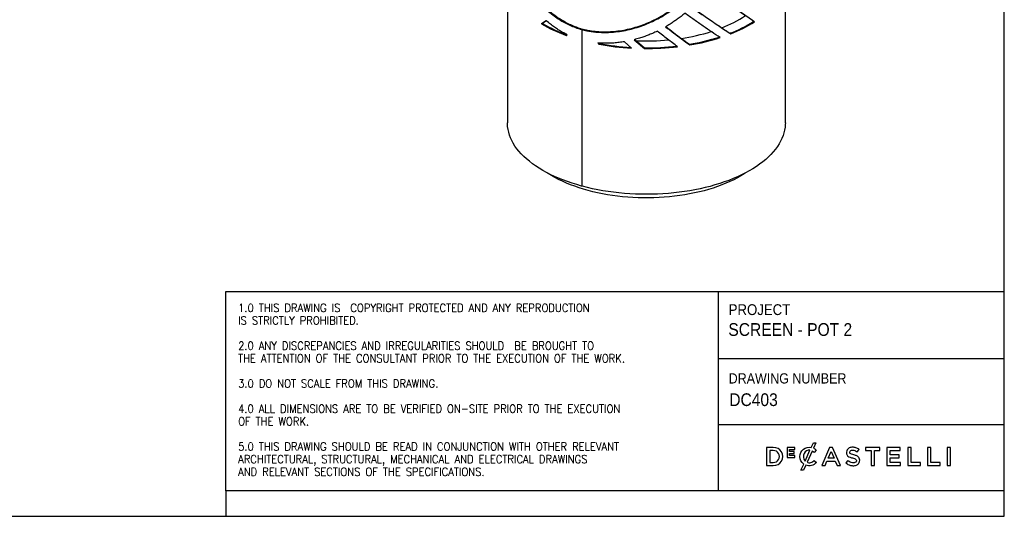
# Model space of a CAD drawing. Header units: millimetres. Extents: x 40 to 3386, y 55 to 2397.
# Tile 8 of 12: x 1812 to 3386, y 55 to 849. Entities that reach past the tile are written whole.
import ezdxf

# ---------------------------------------------------------------- set-up
doc = ezdxf.new("R2010")
doc.units = ezdxf.units.MM
doc.header["$LTSCALE"] = 8
doc.linetypes.add('SLD-Solido', pattern=[0])
doc.layers.add('NOTE', color=3, linetype='SLD-Solido')
doc.layers.add('SCHIZZI', color=9, linetype='Continuous')
doc.styles.add('SLDTEXTSTYLE0', font='GOTHIC.TTF', dxfattribs={"width": 0.913})
doc.styles.add('SLDTEXTSTYLE1', font='romans__.ttf', dxfattribs={"width": 0.893})

msp = doc.modelspace()

# ---------------------------------------------------------------- linework, layer by layer
for p, q in [((3035.81, 684.03), (3035.81, 932.34)), ((2591.81, 925.38), (2591.81, 684.03)), ((2653.8, 847.26), (2646.24, 842.1)), ((2646.24, 842.1), (2647.75, 842.77)), ((2653.98, 847.1), (2647.75, 842.77)), ((2986.7, 845.37), (2985.15, 846.01)), ((2685.77, 823.69), (2687.38, 824.75)), ((2685.77, 823.69), (2686.92, 824.53)), ((2686.92, 824.53), (2687.31, 824.79)), ((2711.68, 833.7), (2710.75, 832.79)), ((2710.75, 832.79), (2710.75, 582.76)), ((2712.3, 833.49), (2711.38, 832.58)), ((2711.38, 582.59), (2711.38, 832.58)), ((2711.68, 833.7), (2711.68, 832.87)), ((2948.54, 826.21), (2947.32, 827.03)), ((2736.19, 811.61), (2738.04, 809.62)), ((2737.85, 811.53), (2738.72, 810.59)), ((2738.04, 809.62), (2738.72, 810.59)), ((2789.95, 803.42), (2778.84, 813.6)), ((2794.28, 816.87), (2810.51, 802.77)), ((2795.29, 817.16), (2810.54, 803.8)), ((2810.51, 802.77), (2810.54, 803.8)), ((2883.36, 808.51), (2882.73, 809.49)), ((2710.75, 582.76), (2710.21, 582.91)), ((2711.38, 583.38), (2710.75, 582.76)), ((2711.93, 582.44), (2711.38, 582.59))]:
    msp.add_line(p, q)
at = {"flags": 128}
for points in [[(2710.21, 582.91), (2702.5, 585.1), (2694.96, 587.46), (2687.61, 589.97), (2680.46, 592.62), (2673.51, 595.42), (2666.79, 598.36), (2660.31, 601.43), (2654.06, 604.64), (2648.07, 607.96), (2642.33, 611.41), (2636.87, 614.98), (2631.69, 618.65), (2626.79, 622.43), (2622.19, 626.3), (2617.89, 630.26), (2613.9, 634.31), (2610.23, 638.44), (2606.87, 642.64), (2603.85, 646.9), (2601.15, 651.22), (2598.79, 655.6), (2596.77, 660.02), (2595.09, 664.47), (2593.75, 668.96), (2592.76, 673.47), (2592.12, 678), (2591.83, 682.54), (2591.81, 684.03)], [(3035.81, 684.03), (3035.76, 681.48), (3035.39, 676.94), (3034.67, 672.42), (3033.6, 667.91), (3032.18, 663.43), (3030.42, 658.98), (3028.32, 654.57), (3025.88, 650.21), (3023.11, 645.9), (3020, 641.65), (3016.57, 637.47), (3012.82, 633.36), (3008.76, 629.33), (3004.39, 625.38), (2999.72, 621.53), (2994.75, 617.78), (2989.5, 614.13), (2983.98, 610.6), (2978.18, 607.17), (2972.13, 603.87), (2965.83, 600.7), (2959.28, 597.66), (2952.51, 594.75), (2945.52, 591.99), (2938.32, 589.37), (2930.92, 586.89), (2923.34, 584.58), (2915.59, 582.41), (2907.68, 580.41), (2899.62, 578.58), (2891.42, 576.9), (2883.1, 575.4), (2874.67, 574.07), (2866.15, 572.91), (2857.54, 571.93), (2848.87, 571.13), (2840.14, 570.5), (2831.37, 570.05), (2822.57, 569.78), (2813.75, 569.69), (2804.94, 569.78), (2796.14, 570.05), (2787.37, 570.51), (2778.64, 571.14), (2769.96, 571.94), (2761.36, 572.93), (2752.83, 574.09), (2744.41, 575.42), (2736.09, 576.93), (2727.9, 578.6), (2719.84, 580.44), (2711.93, 582.44)], [(2971.66, 603.63), (2970.14, 602.63), (2964.78, 599.32), (2959.15, 596.12), (2953.27, 593.05), (2947.15, 590.11), (2940.79, 587.3), (2934.21, 584.63), (2927.42, 582.11), (2920.43, 579.73), (2913.25, 577.51), (2905.9, 575.45), (2898.39, 573.54), (2890.73, 571.8), (2882.93, 570.22), (2875.01, 568.82), (2866.99, 567.59), (2858.87, 566.53), (2850.67, 565.64), (2842.41, 564.94), (2834.1, 564.41), (2825.75, 564.06), (2817.38, 563.89), (2809.01, 563.91), (2800.64, 564.1), (2792.3, 564.48), (2783.99, 565.03), (2775.74, 565.76), (2767.55, 566.67), (2759.45, 567.76), (2751.44, 569.02), (2743.54, 570.45), (2735.76, 572.05), (2728.12, 573.81), (2720.63, 575.74), (2713.3, 577.83), (2706.15, 580.08), (2699.19, 582.47), (2692.43, 585.02), (2685.88, 587.71), (2679.56, 590.54), (2673.47, 593.5), (2667.63, 596.59), (2662.04, 599.8), (2656.72, 603.13), (2655.97, 603.63)]]:
    msp.add_lwpolyline(points, dxfattribs=at)
for centre, radius, start, end in [((2865.18, 1015.78), 192.75, 291.00623, 303.61697), ((2765, 1045.48), 235.52, 239.71794, 250.34142), ((2765.86, 1045.22), 234.38, 239.73903, 250.31957), ((2765.44, 1044.32), 233.39, 239.71794, 250.34142), ((2791.82, 1097.68), 275.88, 252.99484, 253.11194), ((2870.09, 1028.12), 215.41, 291.01163, 302.28673), ((2868.35, 1031.59), 219.27, 291.11144, 302.18594), ((2868.84, 1032.63), 221.27, 291.11144, 302.18594), ((2790.89, 1096.77), 275.88, 252.99484, 253.11194), ((2771.28, 1089.57), 263.89, 256.88055, 257.00131), ((2772.2, 1090.49), 263.89, 256.88055, 257.00131), ((2823.05, 1133.31), 317.76, 278.44062, 287.24368), ((2826.04, 1148.58), 343.79, 279.48467, 287.66412), ((2826, 1148.74), 343.97, 279.49361, 287.69248), ((2826.11, 1150.85), 347.09, 279.49361, 287.69248), ((2812.04, 1208.54), 405.73, 259.49011, 266.87829), ((2812.17, 1206.93), 403.09, 259.47765, 266.65213), ((2812, 1205.53), 401.68, 259.48837, 266.67615), ((2813.8, 1198.02), 383.17, 267.55883, 275.2932), ((2813.98, 1224.01), 420.23, 269.51756, 276.59418), ((2813.95, 1227.22), 424.47, 269.53582, 276.70469), ((2813.95, 1224.57), 420.79, 269.53648, 276.59752)]:
    msp.add_arc(centre, radius, start, end)
for points, knots in [([(2597.85, 982.29), (2598.13, 980.63), (2598.64, 977.59), (2599.39, 973.43), (2600.13, 969.65), (2600.9, 965.91), (2601.79, 961.93), (2602.75, 957.88), (2604.35, 951.54), (2606.78, 943), (2610.5, 931.96), (2614.95, 920.78), (2620.25, 909.57), (2626.24, 898.86), (2632.93, 888.67), (2640.33, 879.08), (2648.42, 870.14), (2657.2, 861.91), (2666.01, 854.92), (2674.68, 849.04), (2682.98, 844.2), (2691.57, 839.93), (2700.59, 836.14), (2706.94, 834.04), (2710.21, 832.96)], [0, 0, 0, 0, 0.0239886, 0.0441699, 0.0605463, 0.0793483, 0.0992183, 0.1195373, 0.1396462, 0.1945066, 0.2494767, 0.3119824, 0.3743605, 0.4367668, 0.4993568, 0.5619583, 0.6244249, 0.6869116, 0.7495732, 0.7997003, 0.849753, 0.898338, 0.9476689, 1, 1, 1, 1]), ([(2599.8, 982.53), (2600.07, 980.88), (2600.58, 977.84), (2601.33, 973.7), (2602.05, 969.93), (2602.82, 966.2), (2603.7, 962.23), (2604.65, 958.2), (2606.24, 951.88), (2608.65, 943.38), (2612.33, 932.38), (2616.74, 921.24), (2621.99, 910.08), (2627.92, 899.41), (2634.56, 889.27), (2641.89, 879.72), (2649.91, 870.83), (2658.61, 862.64), (2667.34, 855.69), (2675.94, 849.85), (2684.15, 845.03), (2692.67, 840.79), (2701.61, 837.03), (2707.9, 834.94), (2711.14, 833.87)], [0, 0, 0, 0, 0.024059, 0.0442978, 0.0607188, 0.0795688, 0.0994868, 0.1198517, 0.1400033, 0.1949655, 0.2500161, 0.3125881, 0.3750064, 0.4374281, 0.5000102, 0.5625825, 0.6250003, 0.6874207, 0.7500006, 0.8000531, 0.8500245, 0.8985253, 0.9477665, 1, 1, 1, 1]), ([(2711.93, 832.45), (2713.45, 832.12), (2716.27, 831.52), (2720.17, 830.78), (2723.77, 830.18), (2727.37, 829.69), (2731.24, 829.26), (2735.23, 828.92), (2741.56, 828.53), (2750.26, 828.4), (2761.88, 829), (2774.03, 830.49), (2786.62, 832.98), (2799.08, 836.39), (2811.35, 840.7), (2823.34, 845.85), (2834.98, 851.82), (2846.22, 858.58), (2857.03, 866.06), (2867.34, 874.23), (2877.01, 882.92), (2886.24, 892.27), (2891.95, 898.91), (2894.9, 902.35)], [0, 0, 0, 0, 0.0241068, 0.0443843, 0.060835, 0.0797317, 0.0996893, 0.1200829, 0.1402672, 0.1953199, 0.2504505, 0.3131014, 0.375585, 0.4380556, 0.5006677, 0.5632468, 0.62565, 0.6880323, 0.7505486, 0.8130007, 0.8753334, 0.9354548, 1, 1, 1, 1]), ([(2712.84, 833.36), (2714.36, 833.04), (2717.15, 832.44), (2721.02, 831.72), (2724.58, 831.13), (2728.15, 830.64), (2731.99, 830.22), (2735.94, 829.88), (2742.21, 829.5), (2750.83, 829.38), (2762.35, 830.01), (2774.39, 831.51), (2786.87, 834.01), (2799.21, 837.42), (2811.37, 841.73), (2823.25, 846.88), (2834.79, 852.85), (2845.93, 859.6), (2856.64, 867.08), (2866.86, 875.23), (2876.44, 883.91), (2885.59, 893.25), (2891.24, 899.88), (2894.17, 903.31)], [0, 0, 0, 0, 0.0240615, 0.0443012, 0.0607215, 0.0795837, 0.0995055, 0.1198632, 0.1400127, 0.194975, 0.2500232, 0.3125925, 0.3750099, 0.4374318, 0.5000147, 0.5625861, 0.6250048, 0.6874272, 0.7500098, 0.8125548, 0.8750081, 0.9352733, 1, 1, 1, 1]), ([(2886.34, 869.11), (2890.44, 866.18), (2898.96, 860.09), (2911.48, 851.38), (2923.93, 842.85), (2935.95, 834.7), (2943.53, 829.59), (2947.32, 827.03)], [0, 0, 0, 0, 0.1883184, 0.3912388, 0.5941592, 0.7970796, 1, 1, 1, 1]), ([(2985.15, 846.01), (2981.68, 848.46), (2974.74, 853.35), (2963.15, 861.25), (2954.39, 867.17), (2949.26, 870.63), (2948.49, 871.14)], [0, 0, 0, 0, 0.3148014, 0.6296028, 0.9444041, 1, 1, 1, 1]), ([(2875.35, 859.18), (2873.29, 857.49), (2869.31, 854.23), (2863.45, 849.78), (2857.64, 845.68), (2851.38, 841.6), (2846.89, 838.9), (2844.47, 837.45)], [0, 0, 0, 0, 0.2110019, 0.4072458, 0.5833971, 0.7751755, 1, 1, 1, 1]), ([(2687.38, 824.75), (2684.92, 826), (2680.03, 828.49), (2673.21, 832.57), (2666.72, 836.9), (2660.26, 841.75), (2656.04, 845.34), (2653.8, 847.26)], [0, 0, 0, 0, 0.202613, 0.4017523, 0.5867655, 0.7800511, 1, 1, 1, 1]), ([(2844.47, 837.45), (2848.86, 834.07), (2857.63, 827.32), (2870.63, 817.68), (2879.12, 811.56), (2883.36, 808.51)], [0, 0, 0, 0, 0.3333333, 0.6666667, 1, 1, 1, 1]), ([(2845.05, 837.8), (2849.11, 834.65), (2857.52, 828.11), (2870.12, 818.67), (2878.53, 812.55), (2882.73, 809.49)], [0, 0, 0, 0, 0.3183259, 0.6591629, 1, 1, 1, 1]), ([(2831.35, 830.49), (2828.76, 829.28), (2823.83, 826.99), (2816.68, 824.04), (2809.72, 821.47), (2802.32, 819.09), (2797.08, 817.64), (2794.28, 816.87)], [0, 0, 0, 0, 0.215123, 0.4100024, 0.5849185, 0.777439, 1, 1, 1, 1]), ([(2778.84, 813.6), (2775.95, 813.16), (2770.2, 812.28), (2761.81, 811.5), (2753.58, 811.1), (2745.07, 811.11), (2739.27, 811.44), (2736.19, 811.61)], [0, 0, 0, 0, 0.2025635, 0.4016444, 0.5866504, 0.7799909, 1, 1, 1, 1])]:
    msp.add_open_spline(points, degree=3, knots=knots)
for points in [[(2986.7, 845.37), (2983.2, 847.8), (2976.19, 852.65), (2964.55, 860.47), (2952.17, 868.7), (2939.01, 877.44), (2925.21, 886.65), (2915.52, 893.25), (2910.67, 896.54)], [(2886.04, 868.81), (2890.5, 865.66), (2899.42, 859.36), (2912.37, 850.46), (2924.93, 841.95), (2937.06, 833.84), (2944.71, 828.76), (2948.54, 826.21)], [(2931.59, 820.17), (2927.17, 823.14), (2918.33, 829.07), (2904.41, 838.59), (2890.11, 848.55), (2880.27, 855.64), (2875.35, 859.18)], [(2863.51, 805.66), (2858.2, 809.64), (2847.56, 817.61), (2836.75, 826.2), (2831.35, 830.49)]]:
    msp.add_open_spline(points, degree=3)
at = {"layer": 'SCHIZZI', "color": 7, "true_color": 0xffffff}
for p, q in [((2928.52, 414.13), (2928.52, 95.71)), ((2928.52, 307.4), (3385.64, 307.4)), ((2928.52, 201.61), (3385.65, 201.61)), ((3085.21, 160.89), (3085.11, 160.98)), ((3059.05, 150.46), (3059.05, 150.51)), ((3085.31, 140.82), (3085.41, 140.92)), ((2141.8, 95.71), (2141.8, 54.91))]:
    msp.add_line(p, q, dxfattribs=at)
for points in [[(3385.66, 54.91), (3385.5, 2396.67), (40.29, 2396.67), (40.29, 54.91)], [(3049.89, 155.29), (3049.89, 158.41), (3042.37, 158.41), (3042.37, 161.65), (3050.92, 161.65), (3050.92, 164.77), (3038.89, 164.77), (3038.89, 148.82), (3051.03, 148.82), (3051.03, 151.94), (3042.37, 151.94), (3042.37, 155.29)], [(3106.55, 165.17), (3093.9, 136.22), (3099.33, 136.22), (3102.26, 143.09), (3115.53, 143.09), (3118.41, 136.22), (3124.01, 136.22), (3111.4, 165.08), (3111.37, 165.17)], [(3108.87, 158.69), (3113.58, 147.81), (3104.21, 147.81)], [(3172.69, 160.05), (3172.69, 136.22), (3178.01, 136.22), (3178.01, 160.05), (3187.04, 160.05), (3187.04, 164.97), (3163.66, 164.97), (3163.66, 160.05)], [(3217.69, 148.34), (3217.69, 153.1), (3203.43, 153.1), (3203.43, 160.21), (3219.52, 160.21), (3219.52, 164.97), (3198.14, 164.97), (3198.14, 136.22), (3219.73, 136.22), (3219.73, 140.98), (3203.43, 140.98), (3203.43, 148.34)], [(3231.47, 164.97), (3231.47, 136.22), (3251.72, 136.22), (3251.72, 141.06), (3236.76, 141.06), (3236.76, 164.97)], [(3262.74, 164.97), (3262.74, 136.22), (3282.99, 136.22), (3282.99, 141.06), (3268.02, 141.06), (3268.02, 164.97)], [(3294.29, 136.22), (3299.57, 136.22), (3299.57, 164.97), (3294.29, 164.97)]]:
    msp.add_lwpolyline(points, close=True, dxfattribs=at)
msp.add_lwpolyline([(3385.65, 95.71), (2141.8, 95.71), (2141.8, 414.13), (3385.63, 414.13)], dxfattribs=at)
for points in [[(3005.85, 164.97), (3005.85, 136.22), (3016.61, 136.22, 1.0555946), (3016.61, 164.97)], [(3016.61, 141.06, 1.0217676), (3016.61, 160.13), (3011.14, 160.13), (3011.14, 141.06)], [(3065.11, 138.39, -0.2366566), (3059.05, 150.46, -0.4912249), (3077.3, 165.01), (3080.76, 172.6), (3084.74, 172.6), (3080.79, 163.91, -0.086931), (3085.21, 160.89), (3081.81, 156.98, 0.0663381), (3078.64, 159.33), (3070.42, 141.27, 0.1655168), (3076.58, 140.96, 0.1312269), (3082.01, 144.37), (3085.41, 140.92, -0.3118527), (3068.33, 136.68), (3064.8, 128.93), (3060.8, 128.93)], [(3075.18, 160.48, 0.3275059), (3065.72, 155.59, 0.3064575), (3067.37, 143.34)], [(3133.8, 159.58, 0.1311188), (3133.58, 154.81, 0.1847876), (3135.89, 151.07, 0.0813504), (3139.15, 149.34, 0.0253736), (3141.63, 148.56, -0.009562), (3142.14, 148.42, 0.0143707), (3143.07, 148.2, -0.0350168), (3146.27, 147.3, -0.0561266), (3148.03, 146.48, -0.1416688), (3149.12, 145.32, -0.1598738), (3149.3, 143.18, -0.1633528), (3148.33, 141.62, -0.144581), (3145.5, 140.53, -0.1006576), (3140.93, 140.99, -0.1170031), (3135.48, 144.23), (3132.29, 140.43, 0.1231981), (3139.79, 136.4, 0.0728853), (3145.09, 135.85, 0.1248), (3150.81, 137.46, 0.1648919), (3153.97, 141.05, 0.1911522), (3153.96, 147.99, 0.1722296), (3150.1, 151.43, 0.058826), (3145.36, 153.03, -0.0294775), (3141.71, 154.08, -0.0881481), (3139.59, 155.19, -0.1640119), (3138.68, 156.63, -0.2055022), (3139.12, 159.11, -0.1823737), (3141.71, 160.59, -0.0938067), (3145.23, 160.48, -0.1104678), (3150.78, 157.76), (3153.63, 161.77, 0.0810841), (3148.51, 164.52, 0.0784937), (3143.2, 165.32, 0.1100768), (3138.03, 164.22, 0.2034911)]]:
    msp.add_lwpolyline(points, format="xyb", close=True, dxfattribs=at)

# ---------------------------------------------------------------- texts
at = {"layer": 'NOTE', "color": 7, "true_color": 0xffffff, "attachment_point": 1}
for s, insert, char_height, style in [('1.0 THIS DRAWING IS  COPYRIGHT PROTECTED AND ANY REPRODUCTION', (2161.48, 394.6), 13.0551, 'SLDTEXTSTYLE1'), ('PROJECT', (2945.25, 393.93), 17.271, 'SLDTEXTSTYLE0'), ('IS STRICTLY PROHIBITED.', (2161.48, 374.45), 13.0551, 'SLDTEXTSTYLE1'), ('SCREEN - POT 2', (2944.71, 363.73), 20.3986, 'SLDTEXTSTYLE0'), ('2.0 ANY DISCREPANCIES AND IRREGULARITIES SHOULD  BE BROUGHT TO ', (2161.48, 334.15), 13.0551, 'SLDTEXTSTYLE1'), ('THE ATTENTION OF THE CONSULTANT PRIOR TO THE EXECUTION OF THE WORK.', (2161.48, 314), 13.0551, 'SLDTEXTSTYLE1'), ('DRAWING NUMBER', (2945.25, 283.54), 16.3188, 'SLDTEXTSTYLE0'), ('3.0 DO NOT SCALE FROM THIS DRAWING.', (2161.48, 273.7), 13.0551, 'SLDTEXTSTYLE1'), (' DC403', (2939.3, 251.55), 20.399, 'SLDTEXTSTYLE0'), ('4.0 ALL DIMENSIONS ARE TO BE VERIFIED ON-SITE PRIOR TO THE EXECUTION ', (2161.48, 233.4), 13.0551, 'SLDTEXTSTYLE1'), ('OF THE WORK.', (2161.48, 213.25), 13.0551, 'SLDTEXTSTYLE1'), ('5.0 THIS DRAWING SHOULD BE READ IN CONJUNCTION WITH OTHER RELEVANT ', (2161.48, 172.95), 13.0551, 'SLDTEXTSTYLE1'), ('ARCHITECTURAL, STRUCTURAL, MECHANICAL AND ELECTRICAL DRAWINGS ', (2161.48, 152.81), 13.0551, 'SLDTEXTSTYLE1'), ('AND RELEVANT SECTIONS OF THE SPECIFICATIONS.', (2161.48, 132.66), 13.0551, 'SLDTEXTSTYLE1')]:
    msp.add_mtext(s, dxfattribs=dict(at, insert=insert, char_height=char_height, style=style))

doc.saveas('drawing.dxf')
